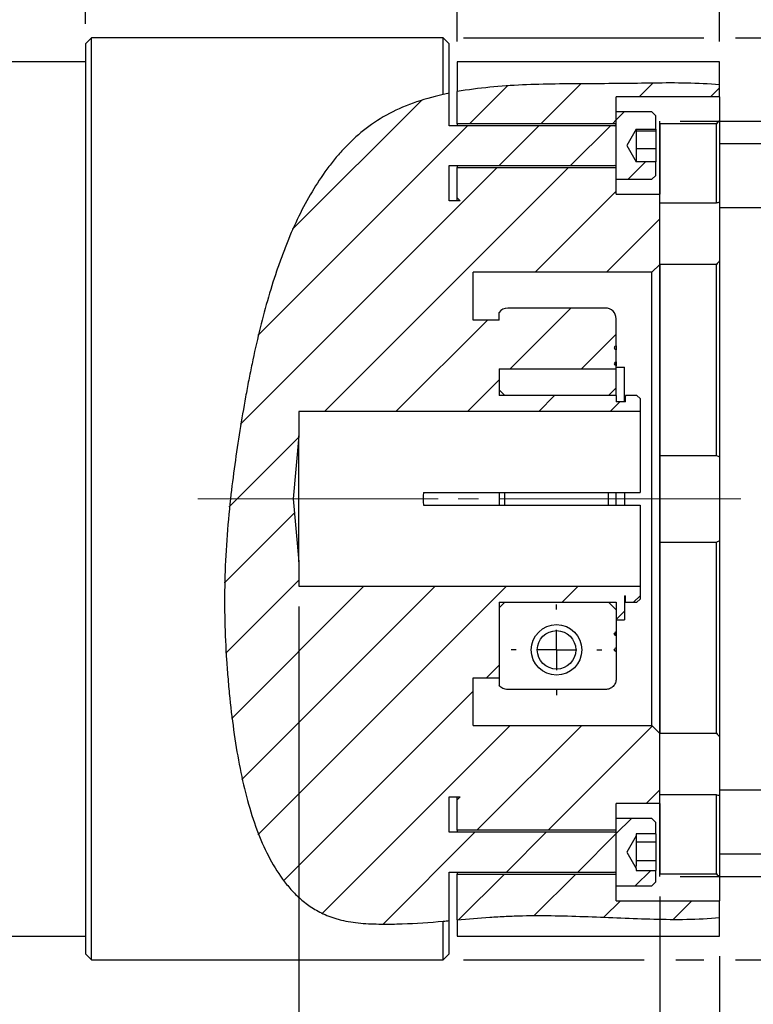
# Model space of a CAD drawing. Header units: millimetres. Extents: x 0 to 864, y 0 to 559.
# Tile 6 of 14: x 420 to 512, y 195 to 319. Entities that reach past the tile are written whole.
import ezdxf

# ---------------------------------------------------------------- set-up
doc = ezdxf.new("R2010")
doc.units = ezdxf.units.MM
doc.header["$LTSCALE"] = 2
doc.header["$PDSIZE"] = -1
doc.linetypes.add('SLD-Center', pattern=[19.05, 15.24, -1.27, 1.27, -1.27])
doc.linetypes.add('SLD-Solid', pattern=[0])
doc.layers.add('SLD-0', color=7, linetype='SLD-Solid', lineweight=25)
doc.styles.add('SLDTEXTSTYLE0', font='GOTHIC.TTF', dxfattribs={"width": 0.913})
doc.dimstyles.new('SLDDIMSTYLE0', dxfattribs={"dimtxt": 7, "dimasz": 7, "dimexe": 0, "dimexo": 0.0625, "dimgap": 1.75, "dimtad": 0, "dimtih": 1, "dimtoh": 1, "dimdec": 3, "dimrnd": 1e-09, "dimzin": 4, "dimdsep": 46, "dimtxsty": 'SLDTEXTSTYLE0', "dimsah": 1, "dimcen": 0.09, "dimadec": 0, "dimazin": 1, "dimtol": 1, "dimtp": 0.051, "dimtm": 0.026, "dimtfac": 1, "dimtdec": 3, "dimtofl": 0, "dimtmove": 0, "dimatfit": 3, "dimfxl": 0, "dimfrac": 2, "dimtolj": 1, "dimarcsym": 0})
doc.dimstyles.new('SLDDIMSTYLE1', dxfattribs={"dimtxt": 7, "dimasz": 7, "dimexe": 0, "dimexo": 0.0625, "dimgap": 1.75, "dimtad": 0, "dimtih": 1, "dimtoh": 1, "dimdec": 1, "dimrnd": 1e-09, "dimzin": 12, "dimdsep": 46, "dimtxsty": 'SLDTEXTSTYLE0', "dimsah": 1, "dimcen": 0.09, "dimadec": 0, "dimazin": 3, "dimtfac": 1, "dimtdec": 1, "dimtmove": 0, "dimatfit": 0, "dimfxl": 0, "dimfrac": 2, "dimtolj": 1, "dimtzin": 12, "dimarcsym": 0})
doc.dimstyles.new('SLDDIMSTYLE2', dxfattribs={"dimtxt": 7, "dimasz": 7, "dimexe": 0, "dimexo": 0.0625, "dimgap": 1.75, "dimtad": 0, "dimtih": 1, "dimtoh": 1, "dimdec": 1, "dimrnd": 1e-09, "dimzin": 12, "dimdsep": 46, "dimtxsty": 'SLDTEXTSTYLE0', "dimsah": 1, "dimcen": 0.09, "dimadec": 0, "dimazin": 3, "dimtfac": 1, "dimtdec": 1, "dimtofl": 0, "dimtmove": 0, "dimatfit": 3, "dimfxl": 0, "dimfrac": 2, "dimtolj": 1, "dimtzin": 12, "dimarcsym": 0})
doc.dimstyles.new('SLDDIMSTYLE3', dxfattribs={"dimtxt": 7, "dimasz": 7, "dimexe": 0, "dimexo": 0.0625, "dimgap": 1.75, "dimtad": 0, "dimtih": 1, "dimtoh": 1, "dimdec": 1, "dimrnd": 1e-09, "dimzin": 4, "dimdsep": 46, "dimtxsty": 'SLDTEXTSTYLE0', "dimsah": 1, "dimcen": 0.09, "dimadec": 0, "dimazin": 1, "dimtfac": 1, "dimtdec": 1, "dimtofl": 0, "dimtmove": 0, "dimatfit": 3, "dimfxl": 0, "dimfrac": 2, "dimtolj": 1, "dimtzin": 12, "dimarcsym": 0})

# ---------------------------------------------------------------- blocks, each defined once
blk = doc.blocks.new('_D')
at = {"layer": 'SLD-0'}
for p, q in [((502.82, 306.01), (558.13, 306.01)), ((551.78, 306.01), (551.78, 278.49)), ((525.68, 258.05), (523.54, 258.05)), ((523.54, 258.05), (523.54, 239.94)), ((577.88, 258.05), (580.02, 258.05)), ((580.02, 258.05), (580.02, 239.94)), ((523.54, 239.94), (525.68, 239.94)), ((580.02, 239.94), (577.88, 239.94)), ((551.78, 211.01), (551.78, 238.52)), ((502.82, 211.01), (558.13, 211.01))]:
    blk.add_line(p, q, dxfattribs=at)
for points in [[(551.78, 306.01), (549.78, 299.01), (553.78, 299.01)], [(551.78, 211.01), (553.78, 218.01), (549.78, 218.01)]]:
    blk.add_solid(points, dxfattribs=at)
at = {"layer": 'SLD-0', "char_height": 7, "attachment_point": 1, "style": 'SLDTEXTSTYLE0'}
for s, insert in [('0.051', (562.47, 278.38)), ('+', (556.81, 277.46)), ('%%c', (517.81, 273.26)), ('95.000', (528.37, 273.26)), ('0.026', (562.47, 269.33)), ('-', (558.09, 268.41)), ('0.002', (554.61, 257.94)), ('+', (548.95, 257.94)), ('3.740', (525.68, 252.93)), ('0.001', (554.61, 248.89)), ('-', (550.23, 248.89))]:
    blk.add_mtext(s, dxfattribs=dict(at, insert=insert))
blk = doc.blocks.new('_D_1')
at = {"layer": 'SLD-0'}
for p, q in [((500.28, 208.47), (500.28, 165.13)), ((507.78, 200.97), (507.78, 165.13)), ((500.28, 171.48), (486.28, 171.48)), ((507.78, 171.48), (526.53, 171.48)), ((534.8, 171.43), (532.67, 171.43)), ((532.67, 171.43), (532.67, 160.31)), ((552.91, 171.43), (555.04, 171.43)), ((555.04, 171.43), (555.04, 160.31)), ((532.67, 160.31), (534.8, 160.31)), ((555.04, 160.31), (552.91, 160.31))]:
    blk.add_line(p, q, dxfattribs=at)
for points in [[(500.28, 171.48), (493.28, 173.48), (493.28, 169.48)], [(507.78, 171.48), (514.78, 169.48), (514.78, 173.48)]]:
    blk.add_solid(points, dxfattribs=at)
at = {"layer": 'SLD-0', "char_height": 7, "attachment_point": 1, "style": 'SLDTEXTSTYLE0'}
for s, insert in [('7.5', (537.39, 181.79)), ('0.30', (534.8, 169.25))]:
    blk.add_mtext(s, dxfattribs=dict(at, insert=insert))
blk = doc.blocks.new('_D_2')
at = {"layer": 'SLD-0'}
for p, q in [((454.85, 244.97), (454.85, 165.13)), ((500.28, 208.47), (500.28, 165.13)), ((416.34, 171.43), (414.2, 171.43)), ((414.2, 171.43), (414.2, 160.31)), ((434.44, 171.43), (436.57, 171.43)), ((436.57, 171.43), (436.57, 160.31)), ((454.85, 171.48), (442.71, 171.48)), ((500.28, 171.48), (454.85, 171.48)), ((414.2, 160.31), (416.34, 160.31)), ((436.57, 160.31), (434.44, 160.31))]:
    blk.add_line(p, q, dxfattribs=at)
for points in [[(454.85, 171.48), (461.85, 169.48), (461.85, 173.48)], [(500.28, 171.48), (493.28, 173.48), (493.28, 169.48)]]:
    blk.add_solid(points, dxfattribs=at)
at = {"layer": 'SLD-0', "char_height": 7, "attachment_point": 1, "style": 'SLDTEXTSTYLE0'}
for s, insert in [('45.4', (416.34, 181.79)), ('1.79', (416.34, 169.25))]:
    blk.add_mtext(s, dxfattribs=dict(at, insert=insert))
blk = doc.blocks.new('_D_3')
at = {"layer": 'SLD-0'}
for p, q in [((475.55, 316.51), (505.78, 316.51)), ((509.78, 316.51), (618.13, 316.51)), ((611.78, 316.51), (611.78, 271.04)), ((602.73, 258.51), (600.59, 258.51)), ((600.59, 258.51), (600.59, 247.39)), ((620.83, 258.51), (622.96, 258.51)), ((622.96, 258.51), (622.96, 247.39)), ((600.59, 247.39), (602.73, 247.39)), ((622.96, 247.39), (620.83, 247.39)), ((611.78, 200.51), (611.78, 245.97)), ((475.55, 200.51), (498.28, 200.51)), ((502.28, 200.51), (505.78, 200.51)), ((509.78, 200.51), (618.13, 200.51))]:
    blk.add_line(p, q, dxfattribs=at)
for points in [[(611.78, 316.51), (609.78, 309.51), (613.78, 309.51)], [(611.78, 200.51), (613.78, 207.51), (609.78, 207.51)]]:
    blk.add_solid(points, dxfattribs=at)
at = {"layer": 'SLD-0', "char_height": 7, "attachment_point": 1, "style": 'SLDTEXTSTYLE0'}
for s, insert in [('%%c', (594.86, 268.87)), ('116.0', (605.42, 268.87)), ('4.57', (602.73, 256.34))]:
    blk.add_mtext(s, dxfattribs=dict(at, insert=insert))
blk = doc.blocks.new('_D_7')
at = {"layer": 'SLD-0'}
for p, q in [((342.78, 316.05), (342.78, 351.79)), ((428, 318.29), (428, 351.79)), ((342.78, 345.44), (368.07, 345.44)), ((376.34, 345.39), (374.21, 345.39)), ((374.21, 345.39), (374.21, 334.27)), ((394.44, 345.39), (396.57, 345.39)), ((396.57, 345.39), (396.57, 334.27)), ((428, 345.44), (402.71, 345.44)), ((374.21, 334.27), (376.34, 334.27)), ((396.57, 334.27), (394.44, 334.27))]:
    blk.add_line(p, q, dxfattribs=at)
for points in [[(342.78, 345.44), (349.78, 343.44), (349.78, 347.44)], [(428, 345.44), (421, 347.44), (421, 343.44)]]:
    blk.add_solid(points, dxfattribs=at)
at = {"layer": 'SLD-0', "char_height": 7, "attachment_point": 1, "style": 'SLDTEXTSTYLE0'}
for s, insert in [('85.2', (376.34, 355.75)), ('3.36', (376.34, 343.22))]:
    blk.add_mtext(s, dxfattribs=dict(at, insert=insert))
blk = doc.blocks.new('_D_8')
at = {"layer": 'SLD-0'}
for p, q in [((428, 318.29), (428, 388.07)), ((507.78, 316.05), (507.78, 388.07)), ((428, 381.72), (450.57, 381.72)), ((458.84, 381.66), (456.71, 381.66)), ((456.71, 381.66), (456.71, 370.55)), ((476.94, 381.66), (479.07, 381.66)), ((479.07, 381.66), (479.07, 370.55)), ((507.78, 381.72), (485.21, 381.72)), ((456.71, 370.55), (458.84, 370.55)), ((479.07, 370.55), (476.94, 370.55))]:
    blk.add_line(p, q, dxfattribs=at)
for points in [[(428, 381.72), (435, 379.72), (435, 383.72)], [(507.78, 381.72), (500.78, 383.72), (500.78, 379.72)]]:
    blk.add_solid(points, dxfattribs=at)
at = {"layer": 'SLD-0', "char_height": 7, "attachment_point": 1, "style": 'SLDTEXTSTYLE0'}
for s, insert in [('79.8', (458.84, 392.03)), ('3.14', (458.84, 379.49))]:
    blk.add_mtext(s, dxfattribs=dict(at, insert=insert))
blk = doc.blocks.new('_D_9')
at = {"layer": 'SLD-0'}
for p, q in [((284.21, 275.44), (284.21, 419.17)), ((507.78, 316.05), (507.78, 419.17)), ((284.21, 412.82), (378.67, 412.82)), ((386.94, 412.76), (384.81, 412.76)), ((384.81, 412.76), (384.81, 401.65)), ((405.05, 412.76), (407.18, 412.76)), ((407.18, 412.76), (407.18, 401.65)), ((507.78, 412.82), (413.32, 412.82)), ((384.81, 401.65), (386.94, 401.65)), ((407.18, 401.65), (405.05, 401.65))]:
    blk.add_line(p, q, dxfattribs=at)
for points in [[(284.21, 412.82), (291.21, 410.82), (291.21, 414.82)], [(507.78, 412.82), (500.78, 414.82), (500.78, 410.82)]]:
    blk.add_solid(points, dxfattribs=at)
at = {"layer": 'SLD-0', "char_height": 7, "attachment_point": 1, "style": 'SLDTEXTSTYLE0'}
for s, insert in [('223.6', (384.36, 423.13)), ('8.80', (386.94, 410.59))]:
    blk.add_mtext(s, dxfattribs=dict(at, insert=insert))
blk = doc.blocks.new('_D_10')
at = {"layer": 'SLD-0'}
for p, q in [((474.77, 316.05), (474.77, 354.86)), ((507.78, 316.05), (507.78, 354.86)), ((474.77, 348.51), (507.78, 348.51)), ((507.78, 348.51), (522.45, 348.51)), ((530.73, 348.45), (528.59, 348.45)), ((528.59, 348.45), (528.59, 337.34)), ((548.83, 348.45), (550.96, 348.45)), ((550.96, 348.45), (550.96, 337.34)), ((528.59, 337.34), (530.73, 337.34)), ((550.96, 337.34), (548.83, 337.34))]:
    blk.add_line(p, q, dxfattribs=at)
for points in [[(474.77, 348.51), (481.77, 346.51), (481.77, 350.51)], [(507.78, 348.51), (500.78, 350.51), (500.78, 346.51)]]:
    blk.add_solid(points, dxfattribs=at)
at = {"layer": 'SLD-0', "char_height": 7, "attachment_point": 1, "style": 'SLDTEXTSTYLE0'}
for s, insert in [('33.0', (530.73, 358.82)), ('1.30', (530.73, 346.28))]:
    blk.add_mtext(s, dxfattribs=dict(at, insert=insert))
blk = doc.blocks.new('SW_CENTERMARKSYMBOL_0')
at = {"layer": 'SLD-0', "color": 0}
for p, q in [((0, 5.08), (0, 5.715)), ((0, 0), (0, 2.54)), ((-5.08, 0), (-5.715, 0)), ((0, 0), (-2.54, 0)), ((0, 0), (0, -2.54)), ((0, 0), (2.54, 0)), ((5.08, 0), (5.715, 0)), ((0, -5.08), (0, -5.715))]:
    blk.add_line(p, q, dxfattribs=at)

msp = doc.modelspace()

# ---------------------------------------------------------------- hatches: boundary and pattern name
at = {"linetype": 'SLD-Solid', "lineweight": 18}
h = msp.add_hatch(dxfattribs=at)
h.set_pattern_fill('ANSI31', scale=2, style=0)
edge = h.paths.add_edge_path(flags=0)
edge.add_line((507.7792, 309.0773), (507.7792, 310.5825))
edge.add_spline(control_points=[(507.7792, 310.5825), (503.9328, 310.9563), (492.8606, 310.5534), (481.2182, 310.8862), (474.7716, 309.7367)], knot_values=[0.02327228, 0.02327228, 0.02327228, 0.02327228, 0.06060093, 0.12375472, 0.12375472, 0.12375472, 0.12375472], weights=[1, 1, 1, 1, 1], degree=3, periodic=0)
edge.add_line((474.7716, 309.7367), (474.7716, 305.7073))
edge.add_line((474.7716, 305.7073), (494.7792, 305.7073))
edge.add_line((494.7792, 305.7073), (494.7792, 309.0773))
edge.add_line((494.7792, 309.0773), (507.7792, 309.0773))
h = msp.add_hatch(dxfattribs=at)
h.set_pattern_fill('ANSI31', scale=2, style=0)
h.paths.add_polyline_path([(497.2792, 305.0232), (499.7792, 305.0232), (499.7792, 306.7073), (499.2792, 307.2073), (494.7792, 307.2073), (494.7792, 298.7073), (499.2792, 298.7073), (499.7792, 299.2073), (499.7792, 300.8914), (497.2792, 300.8914), (497.2792, 300.9153), (496.1002, 302.9573), (497.2792, 304.9993)], flags=0)
h = msp.add_hatch(dxfattribs=at)
h.set_pattern_fill('ANSI31', scale=2, style=0)
h.paths.add_polyline_path([(497.2792, 216.3477), (499.7792, 216.3477), (499.7792, 217.8073), (499.2792, 218.3073), (494.7792, 218.3073), (494.7792, 209.8073), (499.2792, 209.8073), (499.7792, 210.3073), (499.7792, 211.7668), (497.2792, 211.7668), (497.2792, 212.0153), (496.1002, 214.0573), (497.2792, 216.0993)], flags=0)
h = msp.add_hatch(dxfattribs=at)
h.set_pattern_fill('ANSI31', scale=2, style=0)
edge = h.paths.add_edge_path(flags=0)
edge.add_line((507.7792, 205.8467), (507.7792, 207.9373))
edge.add_line((507.7792, 207.9373), (494.7792, 207.9373))
edge.add_line((494.7792, 207.9373), (494.7792, 211.3073))
edge.add_line((494.7792, 211.3073), (474.7716, 211.3073))
edge.add_line((474.7716, 211.3073), (474.7716, 205.5305))
edge.add_spline(control_points=[(474.7716, 205.5305), (476.8196, 205.713), (484.6667, 206.4194), (495.5118, 205.6292), (504.7704, 205.5468), (507.7792, 205.8467)], knot_values=[0.54905038, 0.54905038, 0.54905038, 0.54905038, 0.56875865, 0.62498135, 0.65361531, 0.65361531, 0.65361531, 0.65361531], weights=[1, 1, 1, 1, 1, 1], degree=3, periodic=0)
at = {"layer": 'SLD-0', "linetype": 'SLD-Solid', "lineweight": 18}
h = msp.add_hatch(dxfattribs=at)
h.set_pattern_fill('ANSI31', color=256, scale=2, style=0)
edge = h.paths.add_edge_path(flags=0)
edge.add_spline(control_points=[(507.7792, 310.5825), (503.5023, 310.9981), (499.1695, 310.7887), (494.8643, 310.7507), (488.1558, 310.6915), (481.3554, 310.9106), (474.7716, 309.7367)], knot_values=[0, 0, 0, 0, 0.01291652, 0.01291652, 0.01291652, 0.03305844, 0.03305844, 0.03305844, 0.03305844], weights=[1, 1, 1, 1, 1, 1, 1], degree=3, periodic=0)
edge.add_spline(control_points=[(474.7716, 309.7367), (481.2182, 310.8862), (492.8606, 310.5534), (503.9328, 310.9563), (507.7792, 310.5825)], knot_values=[0.87624528, 0.87624528, 0.87624528, 0.87624528, 0.93939907, 0.97672772, 0.97672772, 0.97672772, 0.97672772], weights=[1, 1, 1, 1, 1], degree=3, periodic=0)
h = msp.add_hatch(dxfattribs=at)
h.set_pattern_fill('ANSI31', color=256, scale=2, style=0)
edge = h.paths.add_edge_path(flags=0)
edge.add_line((473.7738, 305.4573), (473.7738, 309.5462))
edge.add_spline(control_points=[(473.7738, 309.5462), (470.5048, 308.8798), (454.9529, 303.4847), (446.5106, 267.9837), (444.1853, 237.0442), (450.7561, 205.9041), (466.2212, 204.8305), (470.9462, 205.1941), (473.7738, 205.4421)], knot_values=[0.12703656, 0.12703656, 0.12703656, 0.12703656, 0.15953264, 0.2941901, 0.40357257, 0.50087522, 0.51869398, 0.5458527, 0.5458527, 0.5458527, 0.5458527], weights=[1, 1, 1, 1, 1, 1, 1, 1, 1], degree=3, periodic=0)
edge.add_line((473.7738, 205.4421), (473.7738, 211.5573))
edge.add_line((473.7738, 211.5573), (494.5792, 211.5573))
edge.add_arc((494.5792, 211.3573), 0.2, 0, 90, ccw=False)
edge.add_line((494.7792, 211.3573), (494.7792, 216.7573))
edge.add_arc((494.5792, 216.7573), 0.2, -90, 0.006625, ccw=False)
edge.add_line((494.5792, 216.5573), (473.7738, 216.5573))
edge.add_line((473.7738, 216.5573), (473.7738, 221.0073))
edge.add_line((473.7738, 221.0073), (475.1557, 221.0073))
edge.add_line((475.1557, 221.0073), (474.7716, 220.6232))
edge.add_line((474.7716, 220.6232), (474.7716, 216.8073))
edge.add_line((474.7716, 216.8073), (494.7792, 216.8073))
edge.add_line((494.7792, 216.8073), (494.7792, 220.1773))
edge.add_line((494.7792, 220.1773), (500.2792, 220.1773))
edge.add_line((500.2792, 220.1773), (500.2792, 229.0073))
edge.add_line((500.2792, 229.0073), (499.2792, 230.0073))
edge.add_line((499.2792, 230.0073), (476.7712, 230.0073))
edge.add_line((476.7712, 230.0073), (476.7712, 236.0073))
edge.add_line((476.7712, 236.0073), (480.0459, 236.0073))
edge.add_line((480.0459, 236.0073), (480.0459, 245.5073))
edge.add_line((480.0459, 245.5073), (494.7716, 245.5073))
edge.add_line((494.7716, 245.5073), (494.7716, 243.3054))
edge.add_line((494.7716, 243.3054), (495.8384, 243.3054))
edge.add_line((495.8384, 243.3054), (495.8384, 246.3026))
edge.add_line((495.8384, 246.3026), (495.94, 246.3026))
edge.add_line((495.94, 246.3026), (495.94, 245.5073))
edge.add_line((495.94, 245.5073), (497.3906, 245.5073))
edge.add_line((497.3906, 245.5073), (497.7716, 245.8883))
edge.add_line((497.7716, 245.8883), (497.7716, 247.5073))
edge.add_line((497.7716, 247.5073), (454.8456, 247.5073))
edge.add_line((454.8456, 247.5073), (454.8456, 250.5698))
edge.add_line((454.8456, 250.5698), (454.1512, 258.5073))
edge.add_line((454.1512, 258.5073), (454.8456, 266.4448))
edge.add_line((454.8456, 266.4448), (454.8456, 269.5073))
edge.add_line((454.8456, 269.5073), (497.7716, 269.5073))
edge.add_line((497.7716, 269.5073), (497.7716, 271.1263))
edge.add_line((497.7716, 271.1263), (497.3906, 271.5073))
edge.add_line((497.3906, 271.5073), (495.94, 271.5073))
edge.add_line((495.94, 271.5073), (495.94, 270.712))
edge.add_line((495.94, 270.712), (494.7716, 270.712))
edge.add_line((494.7716, 270.712), (494.7716, 271.5073))
edge.add_line((494.7716, 271.5073), (480.0459, 271.5073))
edge.add_line((480.0459, 271.5073), (480.0459, 274.8776))
edge.add_line((480.0459, 274.8776), (494.7716, 274.8776))
edge.add_line((494.7716, 274.8776), (494.7716, 275.258))
edge.add_line((494.7716, 275.258), (494.6065, 275.3533))
edge.add_arc((494.6954, 275.5073), 0.1778, 120.000011, 239.999971, ccw=False)
edge.add_line((494.6065, 275.6612), (494.7716, 275.7566))
edge.add_line((494.7716, 275.7566), (494.7716, 277.258))
edge.add_line((494.7716, 277.258), (494.6065, 277.3533))
edge.add_arc((494.6954, 277.5073), 0.1778, 120, 240, ccw=False)
edge.add_line((494.6065, 277.6612), (494.7716, 277.7566))
edge.add_line((494.7716, 277.7566), (494.7716, 281.1573))
edge.add_arc((493.4216, 281.1573), 1.35, 0, 90)
edge.add_line((493.4216, 282.5073), (481.1216, 282.5073))
edge.add_arc((481.1216, 281.1573), 1.35, 90, 142.828491)
edge.add_line((480.0459, 281.9729), (480.0459, 281.0073))
edge.add_line((480.0459, 281.0073), (476.7712, 281.0073))
edge.add_line((476.7712, 281.0073), (476.7712, 287.0073))
edge.add_line((476.7712, 287.0073), (499.2792, 287.0073))
edge.add_line((499.2792, 287.0073), (500.2792, 288.0073))
edge.add_line((500.2792, 288.0073), (500.2792, 296.8373))
edge.add_line((500.2792, 296.8373), (494.7792, 296.8373))
edge.add_line((494.7792, 296.8373), (494.7792, 300.2073))
edge.add_line((494.7792, 300.2073), (474.7716, 300.2073))
edge.add_line((474.7716, 300.2073), (474.7716, 296.3914))
edge.add_line((474.7716, 296.3914), (475.1557, 296.0073))
edge.add_line((475.1557, 296.0073), (473.7738, 296.0073))
edge.add_line((473.7738, 296.0073), (473.7738, 300.4573))
edge.add_line((473.7738, 300.4573), (494.5792, 300.4573))
edge.add_arc((494.5792, 300.2573), 0.2, 0, 90, ccw=False)
edge.add_line((494.7792, 300.2573), (494.7792, 305.6573))
edge.add_arc((494.5792, 305.6573), 0.2, 270, 360, ccw=False)
edge.add_line((494.5792, 305.4573), (473.7738, 305.4573))
h = msp.add_hatch(dxfattribs=at)
h.set_pattern_fill('ANSI31', color=256, scale=2, style=0)
edge = h.paths.add_edge_path(flags=0)
edge.add_spline(control_points=[(473.7738, 309.5462), (473.5249, 309.4955), (473.2707, 309.4412), (473.0118, 309.3829)], knot_values=[0, 0, 0, 0, 0.00209364, 0.00209364, 0.00209364, 0.00209364], weights=[1, 1, 1, 1], degree=3, periodic=0)
edge.add_spline(control_points=[(473.0118, 309.3829), (470.3954, 308.7934), (467.9719, 307.9291), (465.9193, 306.8024), (463.2214, 305.3215), (461.0703, 303.3534), (459.2377, 301.0946), (456.4068, 297.6054), (454.2464, 293.2835), (452.5145, 288.4839), (450.7488, 283.5907), (449.4056, 278.0706), (448.3372, 272.3547), (447.4976, 267.8627), (446.7645, 263.1802), (446.2481, 258.5073)], knot_values=[0, 0, 0, 0, 0.00867023, 0.00867023, 0.00867023, 0.02007359, 0.02007359, 0.02007359, 0.03776701, 0.03776701, 0.03776701, 0.05579984, 0.05579984, 0.05579984, 0.06998099, 0.06998099, 0.06998099, 0.06998099], weights=[1, 1, 1, 1, 1, 1, 1, 1, 1, 1, 1, 1, 1, 1, 1, 1], degree=3, periodic=0)
edge.add_spline(control_points=[(446.2481, 258.5073), (446.0641, 256.8423), (445.9099, 255.172), (445.7918, 253.5073), (445.3493, 247.2675), (445.472, 240.9875), (445.9872, 235.2549), (446.4695, 229.8878), (447.2215, 224.8368), (448.4148, 220.4898), (449.6628, 215.9437), (451.3571, 212.0192), (454.0828, 209.1285), (454.8338, 208.3321), (455.6762, 207.6054), (456.6786, 206.9787), (457.454, 206.4939), (458.3397, 206.0599), (459.3884, 205.7339), (460.1812, 205.4875), (461.0942, 205.306), (462.0426, 205.1933), (463.3178, 205.0417), (464.6782, 205.003), (466.0102, 205.0076), (468.3647, 205.0156), (470.7085, 205.1801), (473.0118, 205.3761)], knot_values=[0.06998099, 0.06998099, 0.06998099, 0.06998099, 0.07499809, 0.07499809, 0.07499809, 0.09398121, 0.09398121, 0.09398121, 0.11170011, 0.11170011, 0.11170011, 0.13029281, 0.13029281, 0.13029281, 0.13532731, 0.13532731, 0.13532731, 0.13923447, 0.13923447, 0.13923447, 0.14219268, 0.14219268, 0.14219268, 0.14617023, 0.14617023, 0.14617023, 0.1531978, 0.1531978, 0.1531978, 0.1531978], weights=[1, 1, 1, 1, 1, 1, 1, 1, 1, 1, 1, 1, 1, 1, 1, 1, 1, 1, 1, 1, 1, 1, 1, 1, 1, 1, 1, 1], degree=3, periodic=0)
edge.add_spline(control_points=[(473.0118, 205.3761), (473.2726, 205.3983), (473.5269, 205.4204), (473.7738, 205.4421)], knot_values=[0, 0, 0, 0, 0.00196242, 0.00196242, 0.00196242, 0.00196242], weights=[1, 1, 1, 1], degree=3, periodic=0)
edge.add_spline(control_points=[(473.7738, 205.4421), (473.3758, 205.4072), (472.9778, 205.3729), (472.5797, 205.3398)], knot_values=[0, 0, 0, 0, 0.00120571, 0.00120571, 0.00120571, 0.00120571], weights=[1, 1, 1, 1], degree=3, periodic=0)
edge.add_spline(control_points=[(472.5797, 205.3398), (472.6777, 205.3479), (472.7758, 205.3562), (472.8738, 205.3644)], knot_values=[0, 0, 0, 0, 0.00029774, 0.00029774, 0.00029774, 0.00029774], weights=[1, 1, 1, 1], degree=3, periodic=0)
edge.add_spline(control_points=[(472.8738, 205.3644), (473.0667, 205.3807), (473.2413, 205.3957), (473.3738, 205.4072)], knot_values=[0, 0, 0, 0, 0.00114885, 0.00114885, 0.00114885, 0.00114885], weights=[1, 1, 1, 1], degree=3, periodic=0)
edge.add_spline(control_points=[(473.3738, 205.4072), (473.2413, 205.3957), (473.0667, 205.3807), (472.8738, 205.3644)], knot_values=[0, 0, 0, 0, 0.00114885, 0.00114885, 0.00114885, 0.00114885], weights=[1, 1, 1, 1], degree=3, periodic=0)
edge.add_spline(control_points=[(472.8738, 205.3644), (472.7758, 205.3562), (472.6777, 205.3479), (472.5797, 205.3398)], knot_values=[0, 0, 0, 0, 0.00029774, 0.00029774, 0.00029774, 0.00029774], weights=[1, 1, 1, 1], degree=3, periodic=0)
edge.add_spline(control_points=[(472.5797, 205.3398), (472.9778, 205.3729), (473.3758, 205.4072), (473.7738, 205.4421)], knot_values=[0, 0, 0, 0, 0.00120571, 0.00120571, 0.00120571, 0.00120571], weights=[1, 1, 1, 1], degree=3, periodic=0)
edge.add_line((473.7738, 205.4421), (473.7738, 205.4421))
edge.add_spline(control_points=[(473.7738, 205.4421), (470.9462, 205.1941), (466.2212, 204.8305), (450.7561, 205.9041), (444.1853, 237.0442), (446.5106, 267.9837), (454.9529, 303.4847), (470.5048, 308.8798), (473.7738, 309.5462)], knot_values=[0.4541473, 0.4541473, 0.4541473, 0.4541473, 0.48130602, 0.49912478, 0.59642743, 0.7058099, 0.84046736, 0.87296344, 0.87296344, 0.87296344, 0.87296344], weights=[1, 1, 1, 1, 1, 1, 1, 1, 1], degree=3, periodic=0)
h = msp.add_hatch(dxfattribs=at)
h.set_pattern_fill('ANSI31', color=256, scale=2, style=0)
edge = h.paths.add_edge_path(flags=0)
edge.add_arc((487.2716, 239.5081), 2.425, 0, 360)
h = msp.add_hatch(dxfattribs=at)
h.set_pattern_fill('ANSI31', color=256, scale=2, style=0)
edge = h.paths.add_edge_path(flags=0)
edge.add_spline(control_points=[(507.7792, 205.8467), (504.7704, 205.5468), (495.5118, 205.6292), (484.6667, 206.4194), (476.8196, 205.713), (474.7716, 205.5305)], knot_values=[0.34638469, 0.34638469, 0.34638469, 0.34638469, 0.37501865, 0.43124135, 0.45094962, 0.45094962, 0.45094962, 0.45094962], weights=[1, 1, 1, 1, 1, 1], degree=3, periodic=0)
edge.add_line((474.7716, 205.5305), (474.7716, 205.5305))
edge.add_spline(control_points=[(474.7716, 205.5305), (479.0341, 205.9103), (483.3432, 206.1456), (487.636, 206.0552), (494.3486, 205.9139), (501.1195, 205.1829), (507.7792, 205.8467)], knot_values=[0, 0, 0, 0, 0.01288265, 0.01288265, 0.01288265, 0.0329654, 0.0329654, 0.0329654, 0.0329654], weights=[1, 1, 1, 1, 1, 1, 1], degree=3, periodic=0)

# ---------------------------------------------------------------- linework, layer by layer
for p, q in [((428.7624, 316.5073), (428.0004, 315.7453)), ((473.0118, 316.5073), (428.7624, 316.5073)), ((428.7624, 200.5073), (428.7624, 316.5073)), ((473.7738, 315.7453), (473.0118, 316.5073)), ((473.0118, 309.3829), (473.0118, 316.5073)), ((428.0004, 315.7453), (428.0004, 201.2693)), ((473.7738, 309.5462), (473.7738, 315.7453)), ((428.0004, 313.5047), (366.0684, 313.5047)), ((474.7716, 313.5073), (474.7716, 309.7367)), ((507.7792, 313.5073), (474.7716, 313.5073)), ((507.7792, 310.5825), (507.7792, 313.5073)), ((474.7716, 305.7073), (474.7716, 309.7367)), ((507.7792, 309.0773), (507.7792, 310.5825)), ((473.7738, 305.4573), (473.7738, 309.5462)), ((507.7792, 309.0773), (494.7792, 309.0773)), ((494.7792, 305.7073), (494.7792, 309.0773)), ((507.7792, 309.0773), (507.7792, 306.0994)), ((494.7792, 298.7073), (494.7792, 307.2073)), ((499.2792, 307.2073), (494.7792, 307.2073)), ((499.7792, 306.7073), (499.2792, 307.2073)), ((499.7792, 305.0232), (499.7792, 306.7073)), ((507.7792, 306.0994), (507.7792, 295.8736)), ((494.5792, 305.4573), (473.7738, 305.4573)), ((494.7792, 305.7073), (474.7716, 305.7073)), ((474.7716, 305.7073), (474.7716, 305.4573)), ((494.7792, 300.2573), (494.7792, 305.6573)), ((497.2792, 304.9993), (496.1002, 302.9573)), ((497.2792, 305.0232), (497.2792, 304.9993)), ((497.2792, 305.0232), (499.7792, 305.0232)), ((497.2792, 304.9993), (497.2792, 304.9756)), ((497.2792, 304.9756), (497.2792, 303.6983)), ((497.2792, 304.7968), (499.7792, 304.7968)), ((499.7792, 305.0232), (499.7792, 304.7968)), ((499.7792, 304.7968), (499.7792, 302.5997)), ((507.3982, 305.6906), (500.2792, 305.6906)), ((500.2792, 305.6906), (500.2792, 296.8373)), ((507.3982, 295.7428), (507.3982, 305.6906)), ((497.2792, 303.6983), (497.2792, 301.6799)), ((496.1002, 302.9573), (497.2792, 300.9153)), ((497.2792, 302.5997), (499.7792, 302.5997)), ((499.7792, 302.5997), (499.7792, 300.8914)), ((523.4547, 303.1659), (507.7792, 303.1659)), ((497.2792, 301.6799), (497.2792, 300.9153)), ((473.7738, 300.4573), (494.5792, 300.4573)), ((473.7738, 296.0073), (473.7738, 300.4573)), ((474.7716, 300.4573), (474.7716, 300.2073)), ((474.7716, 300.2073), (494.7792, 300.2073)), ((474.7716, 296.3914), (474.7716, 300.2073)), ((494.7792, 296.8373), (494.7792, 300.2073)), ((497.2792, 300.9153), (497.2792, 300.8914)), ((499.7792, 300.8914), (497.2792, 300.8914)), ((499.7792, 299.2073), (499.7792, 300.8914)), ((494.7792, 298.7073), (499.2792, 298.7073)), ((499.2792, 298.7073), (499.7792, 299.2073)), ((475.1557, 296.0073), (474.7716, 296.3914)), ((474.7716, 296.0073), (474.7716, 296.3914)), ((494.7792, 296.8373), (500.2792, 296.8373)), ((500.2792, 288.0073), (500.2792, 296.8373)), ((475.1557, 296.0073), (473.7738, 296.0073)), ((500.2792, 295.7428), (507.3982, 295.7428)), ((507.7792, 295.8736), (507.7792, 288.4464)), ((507.7792, 295.1659), (524.3792, 295.1659)), ((499.2792, 287.0073), (500.2792, 288.0073)), ((500.2792, 288.0073), (500.2792, 229.0073)), ((507.3982, 287.999), (500.2792, 287.999)), ((507.3982, 263.983), (507.3982, 287.999)), ((507.7792, 288.4464), (507.7792, 263.7591)), ((499.2792, 287.0073), (476.7712, 287.0073)), ((476.7712, 281.0073), (476.7712, 287.0073)), ((499.2792, 230.0073), (499.2792, 287.0073)), ((493.4216, 282.5073), (481.1216, 282.5073)), ((480.0459, 281.0073), (480.0459, 281.9729)), ((480.0459, 281.0073), (476.7712, 281.0073)), ((494.7716, 277.7566), (494.7716, 281.1573)), ((494.7716, 277.7566), (494.6065, 277.6612)), ((494.6065, 277.3533), (494.6065, 277.6612)), ((494.7716, 277.7566), (494.7716, 277.258)), ((494.7716, 277.258), (494.6065, 277.3533)), ((494.7716, 275.7566), (494.7716, 277.258)), ((494.7716, 275.7566), (494.6065, 275.6612)), ((494.6065, 275.6612), (494.6065, 275.3533)), ((494.7716, 275.258), (494.6065, 275.3533)), ((494.7716, 275.7566), (494.7716, 275.258)), ((494.7716, 274.8776), (494.7716, 275.258)), ((494.7716, 275.0786), (495.8384, 275.0786)), ((495.8384, 270.712), (495.8384, 275.0786)), ((480.0459, 274.8776), (494.7716, 274.8776)), ((480.0459, 274.8776), (480.0459, 271.5073)), ((494.7716, 271.5073), (494.7716, 274.8776)), ((480.0459, 272.2098), (480.7473, 271.5073)), ((494.7716, 271.5073), (480.0459, 271.5073)), ((493.796, 271.5073), (494.7716, 272.4846)), ((494.7716, 271.5073), (494.7716, 270.712)), ((495.94, 270.712), (495.94, 271.5073)), ((497.3906, 271.5073), (495.94, 271.5073)), ((497.7716, 271.1263), (497.3906, 271.5073)), ((495.94, 270.712), (494.7716, 270.712)), ((497.7716, 271.1263), (497.7716, 269.5073)), ((497.7716, 269.5073), (454.8456, 269.5073)), ((454.8456, 269.5073), (454.8456, 266.4448)), ((497.7716, 269.5073), (497.7716, 259.2947)), ((454.8456, 266.4448), (454.1512, 258.5073)), ((454.8456, 250.5698), (454.8456, 266.4448)), ((500.2792, 263.983), (507.3982, 263.983)), ((507.7792, 263.7591), (507.7792, 253.2554)), ((470.5174, 259.2947), (497.7716, 259.2947)), ((480.0459, 259.2947), (480.0459, 257.7199)), ((480.7715, 257.7199), (480.7715, 259.2947)), ((493.7717, 259.2947), (493.7717, 257.7199)), ((494.7716, 257.7199), (494.7716, 259.2947)), ((495.8384, 259.2947), (495.8384, 257.7199)), ((454.1512, 258.5073), (454.8456, 250.5698)), ((470.5174, 257.7199), (497.7716, 257.7199)), ((497.7716, 257.7199), (497.7716, 247.5073)), ((507.3982, 253.0316), (500.2792, 253.0316)), ((507.3982, 229.0155), (507.3982, 253.0316)), ((507.7792, 253.2554), (507.7792, 228.5682)), ((454.8456, 250.5698), (454.8456, 247.5073)), ((454.8456, 247.5073), (497.7716, 247.5073)), ((497.7716, 247.5073), (497.7716, 245.8883)), ((480.0459, 245.5073), (494.7716, 245.5073)), ((480.0459, 245.5073), (480.0459, 236.0073)), ((480.0459, 244.8047), (480.7473, 245.5073)), ((494.7716, 244.53), (493.796, 245.5073)), ((494.7716, 245.5073), (494.7716, 243.3054)), ((495.8384, 246.3026), (495.94, 246.3026)), ((495.8384, 246.3026), (495.8384, 243.3054)), ((495.94, 245.5073), (495.94, 246.3026)), ((495.94, 245.5073), (497.3906, 245.5073)), ((497.3906, 245.5073), (497.7716, 245.8883)), ((494.7716, 243.3054), (495.8384, 243.3054)), ((494.7716, 243.3054), (494.7716, 241.7754)), ((494.7716, 241.7754), (494.6065, 241.68)), ((494.7716, 241.7754), (494.7716, 241.2763)), ((494.7716, 241.2763), (494.6065, 241.3717)), ((494.7716, 241.2763), (494.7716, 239.7734)), ((494.7716, 239.7734), (494.6065, 239.678)), ((494.6065, 239.3698), (494.6065, 239.5782)), ((494.7716, 239.2744), (494.6065, 239.3698)), ((494.7716, 239.7734), (494.7716, 239.2744)), ((494.7716, 239.2744), (494.7716, 235.8712)), ((476.7712, 236.0073), (480.0459, 236.0073)), ((476.7712, 230.0073), (476.7712, 236.0073)), ((480.0459, 236.0073), (480.0459, 235.0551)), ((493.4216, 234.5204), (481.1216, 234.5204)), ((476.7712, 230.0073), (499.2792, 230.0073)), ((500.2792, 229.0073), (499.2792, 230.0073)), ((500.2792, 229.0155), (507.3982, 229.0155)), ((500.2792, 220.1773), (500.2792, 229.0073)), ((507.7792, 228.5682), (507.7792, 221.141)), ((524.3792, 221.8486), (507.7792, 221.8486)), ((473.7738, 221.0073), (475.1557, 221.0073)), ((473.7738, 216.5573), (473.7738, 221.0073)), ((474.7716, 220.6232), (475.1557, 221.0073)), ((474.7716, 220.6232), (474.7716, 221.0073)), ((474.7716, 216.8073), (474.7716, 220.6232)), ((507.3982, 221.2717), (500.2792, 221.2717)), ((507.3982, 211.3239), (507.3982, 221.2717)), ((507.7792, 221.141), (507.7792, 210.9152)), ((500.2792, 220.1773), (494.7792, 220.1773)), ((494.7792, 216.8073), (494.7792, 220.1773)), ((500.2792, 220.1773), (500.2792, 211.3239)), ((494.7792, 209.8073), (494.7792, 218.3073)), ((499.2792, 218.3073), (494.7792, 218.3073)), ((499.7792, 217.8073), (499.2792, 218.3073)), ((494.7792, 216.8073), (474.7716, 216.8073)), ((474.7716, 216.8073), (474.7716, 216.5573)), ((499.7792, 216.3477), (499.7792, 217.8073)), ((494.5792, 216.5573), (473.7738, 216.5573)), ((494.7792, 211.3572), (494.7792, 216.7573)), ((497.2792, 216.0993), (496.1002, 214.0573)), ((497.2792, 216.3477), (497.2792, 216.0993)), ((499.7792, 216.3477), (497.2792, 216.3477)), ((497.2792, 216.0993), (497.2792, 215.8777)), ((497.2792, 215.8777), (497.2792, 214.1664)), ((499.7792, 216.3477), (499.7792, 215.3437)), ((497.2792, 215.3437), (499.7792, 215.3437)), ((499.7792, 215.3437), (499.7792, 212.9892)), ((496.1002, 214.0573), (497.2792, 212.0153)), ((497.2792, 214.1664), (497.2792, 212.346)), ((507.7792, 213.8486), (524.191, 213.8486)), ((499.7792, 212.9892), (497.2792, 212.9892)), ((497.2792, 212.0153), (497.2792, 212.346)), ((497.2792, 212.0153), (497.2792, 211.7668)), ((499.7792, 212.9892), (499.7792, 211.7668)), ((473.7738, 211.5573), (494.5792, 211.5573)), ((473.7738, 205.4421), (473.7738, 211.5573)), ((474.7716, 211.5573), (474.7716, 211.3073)), ((474.7716, 211.3073), (494.7792, 211.3073)), ((474.7716, 205.5305), (474.7716, 211.3073)), ((494.7792, 207.9373), (494.7792, 211.3073)), ((497.2792, 211.7668), (499.7792, 211.7668)), ((499.7792, 210.3073), (499.7792, 211.7668)), ((500.2792, 211.3239), (507.3982, 211.3239)), ((507.7792, 210.9152), (507.7792, 207.9373)), ((494.7792, 209.8073), (499.2792, 209.8073)), ((499.2792, 209.8073), (499.7792, 210.3073)), ((494.7792, 207.9373), (507.7792, 207.9373)), ((507.7792, 205.8467), (507.7792, 207.9373)), ((507.7792, 203.5073), (507.7792, 205.8467)), ((473.0118, 200.5073), (473.0118, 205.3761)), ((473.7738, 201.2693), (473.7738, 205.4421)), ((474.7716, 205.5305), (474.7716, 203.5073)), ((366.0684, 203.5099), (428.0004, 203.5099)), ((474.7716, 203.5073), (507.7792, 203.5073)), ((428.0004, 201.2693), (428.7624, 200.5073)), ((473.0118, 200.5073), (473.7738, 201.2693)), ((428.7624, 200.5073), (473.0118, 200.5073))]:
    msp.add_line(p, q)
at = {"flags": 128}
for points in [[(494.6065, 241.6416), (494.6065, 241.564), (494.6065, 241.3717)], [(487.6231, 234.5204), (487.2716, 234.5081), (486.9201, 234.5204)]]:
    msp.add_lwpolyline(points, dxfattribs=at)
for radius in [3.175, 2.425]:
    msp.add_circle((487.2716, 239.5081), radius)
for centre, radius, start, end in [((494.5792, 305.6573), 0.2, 270, 0), ((494.5792, 300.2573), 0.2, 0, 90), ((481.1216, 281.1573), 1.35, 90, 142.828491), ((493.4216, 281.1573), 1.35, 0, 90), ((494.6954, 277.5073), 0.1778, 120, 240), ((494.6954, 275.5073), 0.1778, 120.000011, 239.999971), ((494.5792, 216.7573), 0.2, 270, 0), ((494.5792, 211.3573), 0.2, 0, 90)]:
    msp.add_arc(centre, radius, start, end)
for points, knots in [([(507.7792, 310.5825), (506.4041, 310.7161), (505.0277, 310.7805), (502.2736, 310.8382), (500.8959, 310.8311), (498.14, 310.7972), (496.7619, 310.7703), (494.0061, 310.7412), (492.6279, 310.7369), (488.4931, 310.7186), (485.737, 310.7008), (481.6139, 310.513), (480.2414, 310.4233), (477.5019, 310.1566), (476.1349, 309.9798), (474.7716, 309.7367)], [0, 0, 0, 0, 0.125, 0.125, 0.25, 0.25, 0.375, 0.375, 0.5, 0.5, 0.75, 0.75, 0.875, 0.875, 1, 1, 1, 1]), ([(473.0118, 309.3829), (471.6714, 309.0809), (470.4083, 308.7174), (468.0286, 307.8525), (466.9108, 307.3506), (464.8164, 306.1928), (463.8698, 305.551), (462.1131, 304.1522), (461.3021, 303.3959), (460.1574, 302.1798), (459.788, 301.7608), (459.0706, 300.8956), (458.7235, 300.4505), (457.719, 299.0867), (457.0951, 298.1364), (455.3321, 295.1651), (454.3004, 293.0247), (453.1374, 290.1486), (452.9113, 289.5633), (452.4711, 288.3723), (452.2572, 287.7671), (451.6375, 285.936), (451.2517, 284.6899), (450.1629, 280.8782), (449.5286, 278.2391), (448.8161, 274.8207), (448.6777, 274.131), (448.4081, 272.7396), (448.2767, 272.0367), (447.895, 269.9263), (447.6563, 268.5131), (446.9741, 264.2566), (446.5674, 261.3962), (446.2481, 258.5073)], [0, 0, 0, 0, 0.0625, 0.0625, 0.125, 0.125, 0.1875, 0.1875, 0.25, 0.25, 0.28125, 0.28125, 0.3125, 0.3125, 0.375, 0.375, 0.5, 0.5, 0.53125, 0.53125, 0.5625, 0.5625, 0.625, 0.625, 0.75, 0.75, 0.78125, 0.78125, 0.8125, 0.8125, 0.875, 0.875, 1, 1, 1, 1]), ([(507.7792, 306.0994), (507.7172, 306.0327), (507.5916, 305.8975), (507.4632, 305.7602), (507.3982, 305.6906)], [0, 0, 0, 0, 0.49364698, 1, 1, 1, 1]), ([(507.7792, 288.4464), (507.7172, 288.3716), (507.5916, 288.2201), (507.4632, 288.0733), (507.3982, 287.999)], [0, 0, 0, 0, 0.49364698, 1, 1, 1, 1]), ([(446.2481, 258.5073), (446.0583, 256.7896), (445.8994, 255.0598), (445.6585, 251.586), (445.5784, 249.8692), (445.4592, 244.777), (445.543, 241.4594), (445.8094, 237.4092), (445.8706, 236.604), (446.0075, 235.0036), (446.083, 234.21), (446.3262, 231.8684), (446.5104, 230.3517), (447.1485, 225.9334), (447.6859, 223.1626), (448.7453, 219.2774), (449.1357, 218.048), (450.0031, 215.7209), (450.4801, 214.6222), (451.5446, 212.5529), (452.1313, 211.5821), (453.1298, 210.2241), (453.4826, 209.7878), (454.2403, 208.949), (454.644, 208.5481), (455.5099, 207.7926), (455.9727, 207.4367), (456.735, 206.9392), (457.0004, 206.7796), (457.5543, 206.4769), (457.8434, 206.3335), (458.4532, 206.064), (458.7737, 205.938), (459.2868, 205.7645), (459.464, 205.7091), (459.8252, 205.6058), (460.0097, 205.5577), (460.5748, 205.4236), (460.9671, 205.3478), (461.7818, 205.2212), (462.2072, 205.1703), (463.487, 205.0534), (464.354, 205.0209), (465.6649, 205.0056), (466.1048, 205.0063), (466.9799, 205.0177), (467.4157, 205.0284), (469.5876, 205.1033), (471.3022, 205.2307), (473.0118, 205.3761)], [0, 0, 0, 0, 0.0625, 0.0625, 0.125, 0.125, 0.25, 0.25, 0.28125, 0.28125, 0.3125, 0.3125, 0.375, 0.375, 0.5, 0.5, 0.5625, 0.5625, 0.625, 0.625, 0.6875, 0.6875, 0.71875, 0.71875, 0.75, 0.75, 0.78125, 0.78125, 0.796875, 0.796875, 0.8125, 0.8125, 0.828125, 0.828125, 0.8359375, 0.8359375, 0.84375, 0.84375, 0.859375, 0.859375, 0.875, 0.875, 0.90625, 0.90625, 0.921875, 0.921875, 0.9375, 0.9375, 1, 1, 1, 1]), ([(507.7792, 253.2554), (507.7172, 253.2164), (507.5916, 253.1373), (507.4632, 253.0671), (507.3982, 253.0316)], [0, 0, 0, 0, 0.49364698, 1, 1, 1, 1]), ([(494.6065, 241.3717), (494.5523, 241.4031), (494.5176, 241.4635), (494.5176, 241.5882), (494.5523, 241.6486), (494.6065, 241.68)], [0, 0, 0, 0, 0.5, 0.5, 1, 1, 1, 1]), ([(494.6065, 239.3698), (494.5523, 239.4012), (494.5176, 239.4615), (494.5176, 239.5862), (494.5523, 239.6467), (494.6065, 239.678)], [0, 0, 0, 0, 0.5, 0.5, 1, 1, 1, 1]), ([(494.7716, 235.8712), (494.7716, 235.6929), (494.7366, 235.5179), (494.6351, 235.2727), (494.5937, 235.1951), (494.4959, 235.0484), (494.4389, 234.9789), (494.2523, 234.7919), (494.1018, 234.6912), (493.7772, 234.5563), (493.6, 234.5204), (493.4216, 234.5204)], [0, 0, 0, 0, 0.25, 0.25, 0.375, 0.375, 0.5, 0.5, 0.75, 0.75, 1, 1, 1, 1]), ([(481.1216, 234.5204), (481.017, 234.5204), (480.9145, 234.5324), (480.7133, 234.5796), (480.6139, 234.6154), (480.3365, 234.7531), (480.1723, 234.8883), (480.0459, 235.0551)], [0, 0, 0, 0, 0.25, 0.25, 0.5, 0.5, 1, 1, 1, 1]), ([(507.3982, 229.0155), (507.4632, 228.9412), (507.5916, 228.7944), (507.7172, 228.6429), (507.7792, 228.5682)], [0, 0, 0, 0, 0.50635302, 1, 1, 1, 1]), ([(507.7792, 221.141), (507.7172, 221.1605), (507.5916, 221.2002), (507.4632, 221.2477), (507.3982, 221.2717)], [0, 0, 0, 0, 0.49364698, 1, 1, 1, 1]), ([(474.7716, 205.5305), (476.1382, 205.6523), (477.5051, 205.775), (479.5584, 205.9206), (480.2433, 205.9627), (481.6144, 206.0274), (482.3006, 206.05), (485.7346, 206.1222), (488.4915, 206.0487), (493.9998, 205.8418), (496.7533, 205.7084), (500.8853, 205.6066), (502.263, 205.5907), (505.0198, 205.6422), (506.3989, 205.7091), (507.7792, 205.8467)], [0, 0, 0, 0, 0.125, 0.125, 0.1875, 0.1875, 0.25, 0.25, 0.5, 0.5, 0.75, 0.75, 0.875, 0.875, 1, 1, 1, 1])]:
    msp.add_open_spline(points, degree=3, knots=knots)
for points in [[(473.7738, 309.5462), (473.5249, 309.4955), (473.2707, 309.4412), (473.0118, 309.3829)], [(507.3982, 295.7428), (507.5271, 295.7916), (507.6541, 295.8353), (507.7792, 295.8736)], [(507.3982, 263.983), (507.5271, 263.9142), (507.6541, 263.8397), (507.7792, 263.7591)], [(470.5174, 259.2947), (470.4914, 258.7697), (470.4914, 258.2448), (470.5174, 257.7199)], [(507.3982, 211.3239), (507.5271, 211.1862), (507.6541, 211.0499), (507.7792, 210.9152)], [(473.0118, 205.3761), (473.2726, 205.3983), (473.5269, 205.4204), (473.7738, 205.4421)]]:
    msp.add_open_spline(points, degree=3)
at = {"layer": 'SLD-0'}
msp.add_line((500.2792, 211.0073), (500.2792, 306.0073), dxfattribs=at)
at = {"layer": 'SLD-0', "linetype": 'SLD-Center', "lineweight": 18}
msp.add_line((510.4716, 258.5073), (442.1456, 258.5073), dxfattribs=at)
at = {"layer": 'SLD-0'}
msp.add_point((500.2792, 258.5073), dxfattribs=at)

# ---------------------------------------------------------------- block references
msp.add_blockref('SW_CENTERMARKSYMBOL_0', (487.2716, 239.5081), dxfattribs=at)

# ---------------------------------------------------------------- dimensions: what is measured, and where the dimension line sits
dim = msp.add_linear_dim(base=(507.7792, 412.818), p1=(284.21, 272.9016), p2=(507.7792, 313.5073), angle=0, dimstyle='SLDDIMSTYLE2', dxfattribs=at)
dim.commit()
dim.dimension.update_dxf_attribs({"geometry": '_D_9', "text_midpoint": (395.9946, 412.818), "dimtype": 160})
for base, p1, p2, dimstyle, picture, middle in [((507.7792, 381.7155), (428.0004, 315.7453), (507.7792, 313.5073), 'SLDDIMSTYLE2', '_D_8', (467.8898, 381.7155)), ((507.7792, 348.5073), (474.7716, 313.5073), (507.7792, 313.5073), 'SLDDIMSTYLE3', '_D_10', (539.7792, 348.5073)), ((428.0004, 345.44), (342.7792, 313.511), (428.0004, 315.7453), 'SLDDIMSTYLE2', '_D_7', (385.3898, 345.44)), ((500.2792, 171.4791), (454.8456, 247.5073), (500.2792, 211.0073), 'SLDDIMSTYLE2', '_D_2', (425.3873, 171.4791)), ((500.2792, 171.4791), (507.7792, 203.5073), (500.2792, 211.0073), 'SLDDIMSTYLE1', '_D_1', (543.8537, 171.4791))]:
    dim = msp.add_linear_dim(base=base, p1=p1, p2=p2, dimstyle=dimstyle, dxfattribs=at)
    dim.commit()
    dim.dimension.update_dxf_attribs({"geometry": picture, "text_midpoint": middle, "dimtype": 160})
for base, p1, p2, dimstyle, picture, middle in [((611.7792, 200.5073), (473.0118, 316.5073), (473.0118, 200.5073), 'SLDDIMSTYLE3', '_D_3', (611.7792, 258.5073)), ((551.7792, 306.0073), (500.2792, 211.0073), (500.2792, 306.0073), 'SLDDIMSTYLE0', '_D', (551.7792, 258.5073))]:
    dim = msp.add_linear_dim(base=base, p1=p1, p2=p2, angle=90, text='%%c<>', dimstyle=dimstyle, dxfattribs=at)
    dim.commit()
    dim.dimension.update_dxf_attribs({"geometry": picture, "text_midpoint": middle, "dimtype": 160})

doc.saveas('drawing.dxf')
